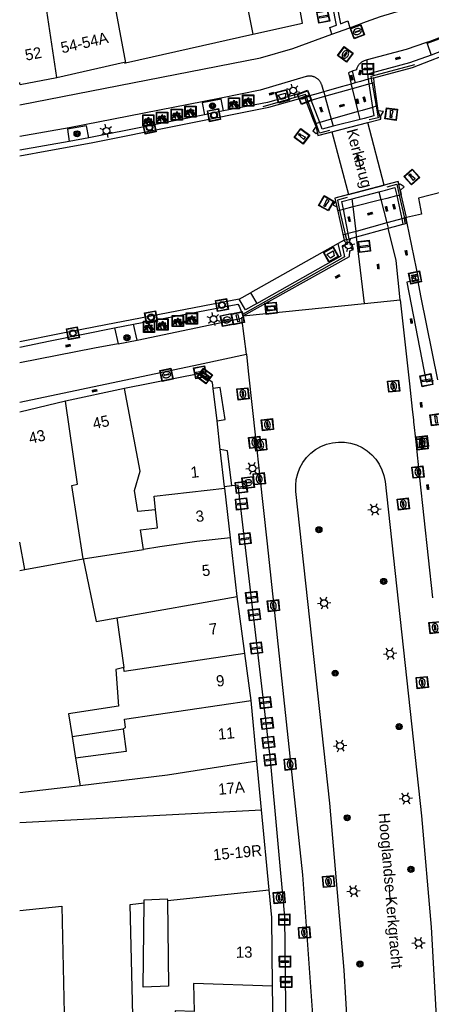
# Model space of a CAD drawing. Header units: metres. Extents: x 93870 to 95789, y 463036 to 464040.
# Tile 92 of 256: x 93872 to 93909, y 463815 to 463903. Entities that reach past the tile are written whole.
import ezdxf
from ezdxf.enums import TextEntityAlignment as Align

# ---------------------------------------------------------------- set-up
doc = ezdxf.new("R2010")
doc.units = ezdxf.units.M
doc.header["$LTSCALE"] = 25.4
for name, color, linetype in [('B_BEBOUWINGSGRENS_0', 1, 'Continuous'), ('B_TUSSENMUUR_0', 7, 'Continuous'), ('G_GRENS_ALGEMEEN_0', 7, 'Continuous'), ('K_KUNSTWERKGRENS_0', 1, 'Continuous'), ('K_KUNSTWERKGRENS_1', 1, 'Continuous'), ('Q_AFVALBAK_0', 7, 'Continuous'), ('Q_BALUSTRADE_LIJN_1', 193, 'Continuous'), ('Q_BOOM_0', 3, 'Continuous'), ('Q_BRANDKRAAN_0', 5, 'Continuous'), ('Q_ELEKTRAKAST_0', 7, 'Continuous'), ('Q_FIETSENREK_0', 6, 'Continuous'), ('Q_INSPECTIE_OF_RIOOLPUT_0', 253, 'Continuous'), ('Q_KOLK_0', 254, 'Continuous'), ('Q_LICHTMAST_0', 2, 'Continuous'), ('Q_MEERPAAL_0', 7, 'Continuous'), ('Q_MEERRING_0', 7, 'Continuous'), ('Q_STRAATNAAMBORD_0', 7, 'Continuous'), ('Q_VERKEERSBORDPAAL_0', 40, 'Continuous'), ('Q_WATERLEIDINGPUT_0', 5, 'Continuous'), ('Q_WEGWIJZER_0', 7, 'Continuous'), ('Q_ZAND_ZOUTBAK_0', 7, 'Continuous'), ('S_GBKN_SYMBOOL_OV_GROOT_0', 7, 'Continuous'), ('S_GBKN_SYMBOOL_OV_GROOT_1', 7, 'Continuous'), ('T_HEK_0', 57, 'Continuous'), ('T_HEK_LIJN_0', 6, 'Continuous'), ('T_MUUR_30CM_0', 10, 'Continuous'), ('V_WEGGRENS_0', 7, 'Continuous'), ('V_WEGGRENS_1', 7, 'Continuous'), ('W_KADEMUUR_30CM_0', 10, 'Continuous'), ('W_WATERGRENS_0', 5, 'Continuous'), ('Z_GBKN_HUISNUMMER_0', 252, 'Continuous'), ('Z_KUNSTWERKNAAM_1', 252, 'Continuous'), ('Z_STRAATNAAM_0', 252, 'Continuous')]:
    doc.layers.add(name, color=color, linetype=linetype)
doc.layers.add('Q_PAAL_STEEN_0', color=7, linetype='Continuous', true_color=0xa97373)

# ---------------------------------------------------------------- blocks, each defined once
blk = doc.blocks.new('Q_AFVALBAK')
for points in [[(-0.5, 0.5), (0.5, 0.5), (0.5, -0.5), (-0.5, -0.5)], [(-0.336, 0.197), (0.331, 0.197), (0.19, -0.251), (-0.196, -0.251)]]:
    blk.add_lwpolyline(points, close=True)
blk.add_lwpolyline([(-0.442, 0.464), (0.438, 0.464, -0.414214), (0.459, 0.442), (0.459, -0.437, -0.414214), (0.438, -0.459), (-0.442, -0.459, -0.414214), (-0.463, -0.437), (-0.463, 0.442), (-0.463, 0.444), (-0.463, 0.446), (-0.463, 0.448), (-0.462, 0.45), (-0.461, 0.451), (-0.46, 0.453), (-0.459, 0.455), (-0.458, 0.456), (-0.457, 0.457), (-0.456, 0.459), (-0.454, 0.46), (-0.453, 0.461), (-0.451, 0.462), (-0.449, 0.462), (-0.447, 0.463), (-0.446, 0.463), (-0.444, 0.464), (-0.442, 0.464)], format="xyb")
blk = doc.blocks.new('Q_ZAND_ZOUTBAK')
for points in [[(-0.5, 0.5), (0.5, 0.5), (0.5, -0.5), (-0.5, -0.5)], [(-0.336, 0.197), (0.331, 0.197), (0.19, -0.251), (-0.196, -0.251)]]:
    blk.add_lwpolyline(points, close=True)
blk.add_lwpolyline([(-0.442, 0.464), (0.438, 0.464, -0.414214), (0.459, 0.442), (0.459, -0.437, -0.414214), (0.438, -0.459), (-0.442, -0.459, -0.414214), (-0.463, -0.437), (-0.463, 0.442), (-0.463, 0.444), (-0.463, 0.446), (-0.463, 0.448), (-0.462, 0.45), (-0.461, 0.451), (-0.46, 0.453), (-0.459, 0.455), (-0.458, 0.456), (-0.457, 0.457), (-0.456, 0.459), (-0.454, 0.46), (-0.453, 0.461), (-0.451, 0.462), (-0.449, 0.462), (-0.447, 0.463), (-0.446, 0.463), (-0.444, 0.464), (-0.442, 0.464)], format="xyb")
blk = doc.blocks.new('Q_STRAATNAAMBORD')
for points in [[(-0.5, 0.5), (0.5, 0.5), (0.5, -0.5), (-0.5, -0.5)], [(-0.369, 0.22), (0.358, 0.22), (0.358, -0.214), (-0.369, -0.214)]]:
    blk.add_lwpolyline(points, close=True)
for points in [[(-0.442, 0.464), (0.438, 0.464, -0.414214), (0.459, 0.442), (0.459, -0.437, -0.414214), (0.438, -0.459), (-0.442, -0.459, -0.414214), (-0.463, -0.437), (-0.463, 0.442), (-0.463, 0.444), (-0.463, 0.446), (-0.463, 0.448), (-0.462, 0.45), (-0.461, 0.451), (-0.46, 0.453), (-0.459, 0.455), (-0.458, 0.456), (-0.457, 0.457), (-0.456, 0.459), (-0.454, 0.46), (-0.453, 0.461), (-0.451, 0.462), (-0.449, 0.462), (-0.447, 0.463), (-0.446, 0.463), (-0.444, 0.464), (-0.442, 0.464)], [(-0.287, 0.16), (0.281, 0.16, -0.414214), (0.303, 0.139), (0.303, -0.134, -0.414214), (0.281, -0.156), (-0.287, -0.156, -0.414214), (-0.308, -0.134), (-0.308, 0.139), (-0.308, 0.14), (-0.308, 0.142), (-0.307, 0.144), (-0.307, 0.146), (-0.306, 0.148), (-0.305, 0.149), (-0.304, 0.151), (-0.303, 0.152), (-0.302, 0.154), (-0.3, 0.155), (-0.299, 0.156), (-0.297, 0.157), (-0.296, 0.158), (-0.294, 0.159), (-0.292, 0.159), (-0.29, 0.16), (-0.288, 0.16), (-0.287, 0.16)]]:
    blk.add_lwpolyline(points, format="xyb")
blk = doc.blocks.new('Q_WEGWIJZER')
for points in [[(-0.5, 0.5), (0.5, 0.5), (0.5, -0.5), (-0.5, -0.5)], [(-0.369, 0.22), (0.358, 0.22), (0.358, -0.214), (-0.369, -0.214)]]:
    blk.add_lwpolyline(points, close=True)
for points in [[(-0.442, 0.464), (0.438, 0.464, -0.414214), (0.459, 0.442), (0.459, -0.437, -0.414214), (0.438, -0.459), (-0.442, -0.459, -0.414214), (-0.463, -0.437), (-0.463, 0.442), (-0.463, 0.444), (-0.463, 0.446), (-0.463, 0.448), (-0.462, 0.45), (-0.461, 0.451), (-0.46, 0.453), (-0.459, 0.455), (-0.458, 0.456), (-0.457, 0.457), (-0.456, 0.459), (-0.454, 0.46), (-0.453, 0.461), (-0.451, 0.462), (-0.449, 0.462), (-0.447, 0.463), (-0.446, 0.463), (-0.444, 0.464), (-0.442, 0.464)], [(-0.287, 0.16), (0.281, 0.16, -0.414214), (0.303, 0.139), (0.303, -0.134, -0.414214), (0.281, -0.156), (-0.287, -0.156, -0.414214), (-0.308, -0.134), (-0.308, 0.139), (-0.308, 0.14), (-0.308, 0.142), (-0.307, 0.144), (-0.307, 0.146), (-0.306, 0.148), (-0.305, 0.149), (-0.304, 0.151), (-0.303, 0.152), (-0.302, 0.154), (-0.3, 0.155), (-0.299, 0.156), (-0.297, 0.157), (-0.296, 0.158), (-0.294, 0.159), (-0.292, 0.159), (-0.29, 0.16), (-0.288, 0.16), (-0.287, 0.16)]]:
    blk.add_lwpolyline(points, format="xyb")
blk = doc.blocks.new('Q_ELEKTRAKAST')
for points in [[(-0.5, 0.5), (0.5, 0.5), (0.5, -0.5), (-0.5, -0.5)], [(-0.262, 0.264), (0.25, 0.264), (0.25, 0.187), (-0.262, 0.187)], [(-0.262, 0.107), (0.25, 0.107), (0.25, -0.332), (-0.262, -0.332)]]:
    blk.add_lwpolyline(points, close=True)
blk.add_lwpolyline([(-0.442, 0.464), (0.438, 0.464, -0.414214), (0.459, 0.442), (0.459, -0.437, -0.414214), (0.438, -0.459), (-0.442, -0.459, -0.414214), (-0.463, -0.437), (-0.463, 0.442), (-0.463, 0.444), (-0.463, 0.446), (-0.463, 0.448), (-0.462, 0.45), (-0.461, 0.451), (-0.46, 0.453), (-0.459, 0.455), (-0.458, 0.456), (-0.457, 0.457), (-0.456, 0.459), (-0.454, 0.46), (-0.453, 0.461), (-0.451, 0.462), (-0.449, 0.462), (-0.447, 0.463), (-0.446, 0.463), (-0.444, 0.464), (-0.442, 0.464)], format="xyb")
blk.add_lwpolyline([(-0.177, 0.001, -1), (-0.177, -0.069, -1)], format="xyb", close=True)
blk.add_lwpolyline([(0.044, 0.088), (-0.056, -0.112), (0.044, -0.112), (-0.056, -0.312)])
blk = doc.blocks.new('Q_LICHTMAST')
for points in [[(-0.26, 0.15), (-0.52, 0.3)], [(0, 0.3), (0, 0.6)], [(0.26, 0.15), (0.52, 0.3)], [(-0.26, -0.15), (-0.52, -0.3)], [(0, -0.3), (0, -0.6)], [(0.26, -0.15), (0.52, -0.3)]]:
    blk.add_lwpolyline(points)
blk.add_circle((0, 0), 0.3)
blk = doc.blocks.new('Q_VERKEERSBORDPAAL')
for points in [[(-0.5, 0.5), (0.5, 0.5), (0.5, -0.5), (-0.5, -0.5)], [(-0.08, 0.333), (0.071, 0.333), (0.071, -0.329), (-0.08, -0.329)]]:
    blk.add_lwpolyline(points, close=True)
blk.add_lwpolyline([(-0.442, 0.464), (0.438, 0.464, -0.414214), (0.459, 0.442), (0.459, -0.437, -0.414214), (0.438, -0.459), (-0.442, -0.459, -0.414214), (-0.463, -0.437), (-0.463, 0.442), (-0.463, 0.444), (-0.463, 0.446), (-0.463, 0.448), (-0.462, 0.45), (-0.461, 0.451), (-0.46, 0.453), (-0.459, 0.455), (-0.458, 0.456), (-0.457, 0.457), (-0.456, 0.459), (-0.454, 0.46), (-0.453, 0.461), (-0.451, 0.462), (-0.449, 0.462), (-0.447, 0.463), (-0.446, 0.463), (-0.444, 0.464), (-0.442, 0.464)], format="xyb")
blk = doc.blocks.new('Q_PAAL_STEEN')
for points in [[(-0.5, 0.5), (0.5, 0.5), (0.5, -0.5), (-0.5, -0.5)], [(-0.08, 0.333), (0.071, 0.333), (0.071, -0.329), (-0.08, -0.329)]]:
    blk.add_lwpolyline(points, close=True)
blk.add_lwpolyline([(-0.442, 0.464), (0.438, 0.464, -0.414214), (0.459, 0.442), (0.459, -0.437, -0.414214), (0.438, -0.459), (-0.442, -0.459, -0.414214), (-0.463, -0.437), (-0.463, 0.442), (-0.463, 0.444), (-0.463, 0.446), (-0.463, 0.448), (-0.462, 0.45), (-0.461, 0.451), (-0.46, 0.453), (-0.459, 0.455), (-0.458, 0.456), (-0.457, 0.457), (-0.456, 0.459), (-0.454, 0.46), (-0.453, 0.461), (-0.451, 0.462), (-0.449, 0.462), (-0.447, 0.463), (-0.446, 0.463), (-0.444, 0.464), (-0.442, 0.464)], format="xyb")
blk = doc.blocks.new('Q_KOLK')
blk.add_lwpolyline([(-0.5, 0.5), (0.5, 0.5), (0.5, -0.5), (-0.5, -0.5)], close=True)
for points in [[(-0.442, 0.464), (0.438, 0.464, -0.414214), (0.459, 0.442), (0.459, -0.437, -0.414214), (0.438, -0.459), (-0.442, -0.459, -0.414214), (-0.463, -0.437), (-0.463, 0.442, -0.414214), (-0.442, 0.464)], [(-0.345, 0.105, 0.380426), (-0.276, -0.18)], [(-0.008, 0.266, 0.240218), (-0.345, 0.105)], [(-0.194, 0.045, 0.853344), (-0.194, -0.032)], [(0.331, 0.111, 0.240191), (-0.008, 0.266)], [(0.185, -0.032, 0.849746), (0.185, 0.045)], [(0.267, -0.176, 0.380426), (0.331, 0.111)], [(-0.276, -0.18, 0.148452), (0.012, -0.257)], [(0.012, -0.257, 0.131742), (0.267, -0.176)]]:
    blk.add_lwpolyline(points, format="xyb")
for points in [[(-0.194, 0.045), (0.185, 0.045)], [(0.185, -0.032), (-0.194, -0.032)]]:
    blk.add_lwpolyline(points)
blk = doc.blocks.new('Q_INSPECTIE_OF_RIOOLPUT')
blk.add_lwpolyline([(-0.5, 0.5), (0.5, 0.5), (0.5, -0.5), (-0.5, -0.5)], close=True)
for points in [[(-0.442, 0.464), (0.438, 0.464, -0.414214), (0.459, 0.442), (0.459, -0.437, -0.414214), (0.438, -0.459), (-0.442, -0.459, -0.414214), (-0.463, -0.437), (-0.463, 0.442), (-0.463, 0.444), (-0.463, 0.446), (-0.463, 0.448), (-0.462, 0.45), (-0.461, 0.451), (-0.46, 0.453), (-0.459, 0.455), (-0.458, 0.456), (-0.457, 0.457), (-0.456, 0.459), (-0.454, 0.46), (-0.453, 0.461), (-0.451, 0.462), (-0.449, 0.462), (-0.447, 0.463), (-0.446, 0.463), (-0.444, 0.464), (-0.442, 0.464)], [(-0.345, 0.105, 0.380426), (-0.276, -0.18)], [(-0.008, 0.266, 0.240218), (-0.345, 0.105)], [(-0.194, 0.045, 0.853344), (-0.194, -0.032)], [(0.331, 0.111, 0.240191), (-0.008, 0.266)], [(0.185, -0.032, 0.849746), (0.185, 0.045)], [(0.267, -0.176, 0.380426), (0.331, 0.111)], [(-0.276, -0.18, 0.148452), (0.012, -0.257)], [(0.012, -0.257, 0.131742), (0.267, -0.176)]]:
    blk.add_lwpolyline(points, format="xyb")
for points in [[(-0.194, 0.045), (0.185, 0.045)], [(0.185, -0.032), (-0.194, -0.032)]]:
    blk.add_lwpolyline(points)
blk = doc.blocks.new('Q_WATERLEIDINGPUT')
blk.add_lwpolyline([(-0.5, 0.5), (0.5, 0.5), (0.5, -0.5), (-0.5, -0.5)], close=True)
for points in [[(-0.442, 0.464), (0.438, 0.464, -0.414214), (0.459, 0.442), (0.459, -0.437, -0.414214), (0.438, -0.459), (-0.442, -0.459, -0.414214), (-0.463, -0.437), (-0.463, 0.442), (-0.463, 0.444), (-0.463, 0.446), (-0.463, 0.448), (-0.462, 0.45), (-0.461, 0.451), (-0.46, 0.453), (-0.459, 0.455), (-0.458, 0.456), (-0.457, 0.457), (-0.456, 0.459), (-0.454, 0.46), (-0.453, 0.461), (-0.451, 0.462), (-0.449, 0.462), (-0.447, 0.463), (-0.446, 0.463), (-0.444, 0.464), (-0.442, 0.464)], [(-0.345, 0.105, 0.380426), (-0.276, -0.18)], [(-0.008, 0.266, 0.240218), (-0.345, 0.105)], [(-0.194, 0.045, 0.853344), (-0.194, -0.032)], [(0.331, 0.111, 0.240191), (-0.008, 0.266)], [(0.185, -0.032, 0.849746), (0.185, 0.045)], [(0.267, -0.176, 0.380426), (0.331, 0.111)], [(-0.276, -0.18, 0.148452), (0.012, -0.257)], [(0.012, -0.257, 0.131742), (0.267, -0.176)]]:
    blk.add_lwpolyline(points, format="xyb")
for points in [[(-0.194, 0.045), (0.185, 0.045)], [(0.185, -0.032), (-0.194, -0.032)]]:
    blk.add_lwpolyline(points)
blk = doc.blocks.new('Q_BRANDKRAAN')
blk.add_lwpolyline([(-0.5, 0.5), (0.5, 0.5), (0.5, -0.5), (-0.5, -0.5)], close=True)
for points in [[(-0.442, 0.464), (0.438, 0.464, -0.414214), (0.459, 0.442), (0.459, -0.437, -0.414214), (0.438, -0.459), (-0.442, -0.459, -0.414214), (-0.463, -0.437), (-0.463, 0.442), (-0.463, 0.444), (-0.463, 0.446), (-0.463, 0.448), (-0.462, 0.45), (-0.461, 0.451), (-0.46, 0.453), (-0.459, 0.455), (-0.458, 0.456), (-0.457, 0.457), (-0.456, 0.459), (-0.454, 0.46), (-0.453, 0.461), (-0.451, 0.462), (-0.449, 0.462), (-0.447, 0.463), (-0.446, 0.463), (-0.444, 0.464), (-0.442, 0.464)], [(-0.345, 0.105, 0.380426), (-0.276, -0.18)], [(-0.008, 0.266, 0.240218), (-0.345, 0.105)], [(-0.194, 0.045, 0.853344), (-0.194, -0.032)], [(0.331, 0.111, 0.240191), (-0.008, 0.266)], [(0.185, -0.032, 0.849746), (0.185, 0.045)], [(0.267, -0.176, 0.380426), (0.331, 0.111)], [(-0.276, -0.18, 0.148452), (0.012, -0.257)], [(0.012, -0.257, 0.131742), (0.267, -0.176)]]:
    blk.add_lwpolyline(points, format="xyb")
for points in [[(-0.194, 0.045), (0.185, 0.045)], [(0.185, -0.032), (-0.194, -0.032)]]:
    blk.add_lwpolyline(points)
blk = doc.blocks.new('Q_MEERRING')
blk.add_lwpolyline([(-0.5, 0.5), (0.5, 0.5), (0.5, -0.5), (-0.5, -0.5)], close=True)
blk.add_lwpolyline([(-0.442, 0.464), (0.438, 0.464, -0.414214), (0.459, 0.442), (0.459, -0.437, -0.414214), (0.438, -0.459), (-0.442, -0.459, -0.414214), (-0.463, -0.437), (-0.463, 0.442), (-0.463, 0.444), (-0.463, 0.446), (-0.463, 0.448), (-0.462, 0.45), (-0.461, 0.451), (-0.46, 0.453), (-0.459, 0.455), (-0.458, 0.456), (-0.457, 0.457), (-0.456, 0.459), (-0.454, 0.46), (-0.453, 0.461), (-0.451, 0.462), (-0.449, 0.462), (-0.447, 0.463), (-0.446, 0.463), (-0.444, 0.464), (-0.442, 0.464)], format="xyb")
for radius in [0.3, 0.3, 0.25, 0.25]:
    blk.add_circle((0, 0), radius)
blk = doc.blocks.new('Q_FIETSENREK')
for points in [[(-0.5, 0.5), (0.5, 0.5), (0.5, -0.5), (-0.5, -0.5)], [(-0.063, 0.145), (0.184, 0.054), (0.037, -0.093)]]:
    blk.add_lwpolyline(points, close=True)
for points in [[(-0.442, 0.464), (0.438, 0.464, -0.414214), (0.459, 0.442), (0.459, -0.437, -0.414214), (0.438, -0.459), (-0.442, -0.459, -0.414214), (-0.463, -0.437), (-0.463, 0.442), (-0.463, 0.444), (-0.463, 0.446), (-0.463, 0.448), (-0.462, 0.45), (-0.461, 0.451), (-0.46, 0.453), (-0.459, 0.455), (-0.458, 0.456), (-0.457, 0.457), (-0.456, 0.459), (-0.454, 0.46), (-0.453, 0.461), (-0.451, 0.462), (-0.449, 0.462), (-0.447, 0.463), (-0.446, 0.463), (-0.444, 0.464), (-0.442, 0.464)], [(-0.181, 0.106, 0.847256), (-0.324, -0.144)], [(-0.193, 0.075, 0.842492), (-0.305, -0.118)], [(-0.171, 0.065, 0.053288), (-0.193, 0.075)], [(-0.185, -0.134, 0.502492), (-0.147, 0.044)], [(-0.149, 0.089, 0.06236), (-0.181, 0.106)], [(-0.165, -0.161, 0.494489), (-0.125, 0.068)], [(-0.324, -0.144, 0.089606), (-0.421, -0.348)], [(-0.296, -0.162, 0.110942), (-0.375, -0.348)], [(-0.294, -0.105, 0.006942), (-0.305, -0.118)], [(-0.296, -0.162, 0.02458), (-0.283, -0.168)], [(-0.212, -0.105, 0.381614), (-0.294, -0.105)], [(-0.283, -0.168, 0.148109), (-0.198, -0.173)], [(-0.223, -0.136, 0.533998), (-0.276, -0.136)], [(-0.276, -0.136, 0.009682), (-0.271, -0.138)], [(-0.271, -0.138, 0.120201), (-0.218, -0.144)], [(-0.218, -0.144, 0.003554), (-0.223, -0.136)], [(-0.185, -0.134, 0.017985), (-0.212, -0.105)], [(-0.122, -0.348, 0.075837), (-0.198, -0.173)], [(-0.075, -0.348, 0.094234), (-0.165, -0.161)], [(0.095, -0.16, 0.385208), (0.186, -0.333)], [(0.209, -0.054, 0.224648), (0.108, -0.128)], [(0.126, -0.171, 0.376993), (0.197, -0.303)], [(0.212, -0.086, 0.20829), (0.139, -0.139)], [(0.186, -0.333, 1), (0.287, -0.06)], [(0.197, -0.303, 1), (0.276, -0.09)], [(0.287, -0.06, 0.086253), (0.238, -0.051)], [(0.276, -0.09, 0.079305), (0.241, -0.083)]]:
    blk.add_lwpolyline(points, format="xyb")
for points in [[(-0.171, 0.065), (-0.263, -0.038), (-0.239, -0.059), (-0.147, 0.044)], [(0.081, 0.221), (-0.003, 0.252), (-0.149, 0.089)], [(-0.125, 0.068), (-0.086, 0.111), (0.018, -0.131), (0.095, -0.16)], [(0.238, -0.051), (0.229, 0.053), (0.261, 0.093), (0.302, 0.078), (0.314, 0.11), (0.192, 0.155), (0.18, 0.123), (0.231, 0.104), (0.207, 0.076), (-0.04, 0.167), (0, 0.216), (0.07, 0.191), (0.081, 0.221)], [(0.209, -0.054), (0.199, 0.029), (0.057, -0.108)], [(-0.421, -0.348), (-0.375, -0.348)], [(-0.122, -0.348), (-0.075, -0.348)], [(0.057, -0.108), (0.108, -0.128)], [(0.126, -0.171), (0.253, -0.218), (0.241, -0.083)], [(0.139, -0.139), (0.222, -0.17), (0.212, -0.086)]]:
    blk.add_lwpolyline(points)
blk = doc.blocks.new('Q_BOOM')
for radius in [0.27, 0.18, 0.09]:
    blk.add_circle((0, 0), radius)
blk = doc.blocks.new('Q_MEERPAAL')
for points in [[(-0.5, 0.5), (0.5, 0.5), (0.5, -0.5), (-0.5, -0.5)], [(-0.076, 0.32), (0.068, 0.32), (0.068, 0.17), (-0.076, 0.17)]]:
    blk.add_lwpolyline(points, close=True)
blk.add_lwpolyline([(-0.442, 0.464), (0.438, 0.464, -0.414214), (0.459, 0.442), (0.459, -0.437, -0.414214), (0.438, -0.459), (-0.442, -0.459, -0.414214), (-0.463, -0.437), (-0.463, 0.442), (-0.463, 0.444), (-0.463, 0.446), (-0.463, 0.448), (-0.462, 0.45), (-0.461, 0.451), (-0.46, 0.453), (-0.459, 0.455), (-0.458, 0.456), (-0.457, 0.457), (-0.456, 0.459), (-0.454, 0.46), (-0.453, 0.461), (-0.451, 0.462), (-0.449, 0.462), (-0.447, 0.463), (-0.446, 0.463), (-0.444, 0.464), (-0.442, 0.464)], format="xyb")
for points in [[(-0.076, 0.124), (-0.136, -0.311)], [(-0.076, 0.124), (0.068, 0.124)], [(0.068, 0.124), (0.122, -0.311)], [(-0.136, -0.311), (0.122, -0.311)]]:
    blk.add_lwpolyline(points)
blk = doc.blocks.new('S_GBKN_SYMBOOL_OV_GROOT')
for points in [[(-0.21875, 0.0625), (0.21875, 0.0625)], [(-0.21875, 0), (0.21875, 0)], [(-0.1875, 0.0625), (-0.1875, 0)], [(-0.125, 0.09375), (-0.125, 0.0625)], [(-0.125, 0), (-0.125, -0.0625)], [(-0.0625, 0.0625), (-0.0625, 0)], [(0, 0.09375), (0, 0.0625)], [(0, 0), (0, -0.0625)], [(0.0625, 0.0625), (0.0625, 0)], [(0.125, 0.09375), (0.125, 0.0625)], [(0.125, 0), (0.125, -0.0625)], [(0.1875, 0.0625), (0.1875, 0)], [(-0.21875, -0.0625), (0.21875, -0.0625)], [(-0.1875, -0.0625), (-0.1875, -0.09375)], [(-0.0625, -0.0625), (-0.0625, -0.09375)], [(0.0625, -0.0625), (0.0625, -0.09375)], [(0.1875, -0.0625), (0.1875, -0.09375)]]:
    blk.add_lwpolyline(points)
blk = doc.blocks.new('LDN_BLOK7_AUTOCAD_OD_1_FMEBLOCK15')
at = {"layer": 'B_BEBOUWINGSGRENS_0'}
for points in [[(-7.826, 8.671), (-4.064, 9.075), (-3.814, -1.925), (2.776, -2.305), (2.766, -2.105)], [(6.032, -2.208), (7.826, -2.265), (7.656, -9.075), (-7.826, -7.835)]]:
    blk.add_lwpolyline(points, dxfattribs=at)

msp = doc.modelspace()

# ---------------------------------------------------------------- linework, layer by layer
at = {"layer": 'B_BEBOUWINGSGRENS_0'}
for p, q in [((93897.233, 463902.965), (93895.012, 463914.593)), ((93892.767, 463901.966), (93897.233, 463902.965)), ((93881.37, 463899.413), (93892.767, 463901.966)), ((93871.898, 463897.44), (93871.93, 463897.446)), ((93871.93, 463897.446), (93875.232, 463898.078)), ((93907.888, 463885.851), (93906.536, 463885.552)), ((93906.536, 463885.552), (93906.475, 463885.538)), ((93906.475, 463885.538), (93906.48, 463885.509)), ((93906.48, 463885.509), (93906.557, 463885.044)), ((93906.536, 463885.552), (93906.536, 463885.552)), ((93888.078, 463871.589), (93881.295, 463870.239)), ((93881.295, 463870.239), (93875.996, 463869.1)), ((93889.566, 463867.33), (93889.232, 463870.243)), ((93875.996, 463869.1), (93871.898, 463868.132)), ((93889.86, 463864.765), (93889.566, 463867.33)), ((93890.242, 463861.434), (93889.86, 463864.765)), ((93890.255, 463861.322), (93890.242, 463861.434)), ((93890.765, 463856.872), (93890.255, 463861.322)), ((93891.37, 463851.6), (93890.765, 463856.872)), ((93872.372, 463854.023), (93877.59, 463855)), ((93871.898, 463853.934), (93872.372, 463854.023)), ((93892.056, 463846.503), (93891.37, 463851.6)), ((93880.601, 463849.715), (93881.21, 463845.254)), ((93892.62, 463842.31), (93892.056, 463846.503)), ((93893.135, 463836.871), (93892.62, 463842.31)), ((93876.602, 463839.077), (93881.168, 463839.752)), ((93876.907, 463837.146), (93877.298, 463834.669)), ((93893.547, 463832.509), (93893.135, 463836.871)), ((93877.298, 463834.669), (93871.898, 463834.02)), ((93894.225, 463825.339), (93893.547, 463832.509)), ((93894.595, 463812.34), (93894.538, 463816.737))]:
    msp.add_line(p, q, dxfattribs=at)
for points in [[(93875.232, 463898.078), (93881.267, 463899.451), (93881.285, 463899.394), (93881.37, 463899.413)], [(93924.703, 463891.683), (93907.613, 463887.278), (93907.888, 463885.851)], [(93906.557, 463885.044), (93907.612, 463879.977), (93907.514, 463879.957)], [(93907.514, 463879.957), (93907.829, 463878.386), (93909.31, 463871.006)], [(93889.232, 463870.243), (93889.17, 463870.78), (93888.078, 463871.589)], [(93877.59, 463855), (93878.74, 463849.38), (93880.601, 463849.715)], [(93881.21, 463845.254), (93880.506, 463845.084), (93880.754, 463841.795), (93876.28, 463841.117), (93876.602, 463839.077)], [(93881.168, 463839.752), (93881.434, 463837.747), (93876.907, 463837.146)], [(93894.538, 463816.737), (93894.46, 463822.86), (93894.225, 463825.339)], [(93885.118, 463824.394), (93885.231, 463816.708), (93882.945, 463816.646), (93883.04, 463824.178)], [(93883.04, 463824.178), (93883.043, 463824.447), (93885.116, 463824.557), (93885.118, 463824.394)]]:
    msp.add_lwpolyline(points, dxfattribs=at)
at = {"layer": 'B_TUSSENMUUR_0'}
for p, q in [((93875.232, 463898.078), (93873.451, 463909.766)), ((93877.071, 463861.663), (93875.996, 463869.1)), ((93872.372, 463854.023), (93871.898, 463856.476)), ((93877.59, 463855), (93882.997, 463855.827)), ((93880.601, 463849.715), (93891.37, 463851.6)), ((93871.898, 463831.368), (93893.547, 463832.509)), ((93885.118, 463824.394), (93894.225, 463825.339))]:
    msp.add_line(p, q, dxfattribs=at)
for points in [[(93895.012, 463914.593), (93888.312, 463913.572), (93888.755, 463910.841), (93891.446, 463908.526), (93892.767, 463901.966)], [(93873.242, 463911.136), (93878.998, 463912.204), (93881.37, 463899.413)], [(93871.93, 463897.446), (93871.918, 463897.52), (93871.898, 463897.634)], [(93884.054, 463859.375), (93882.465, 463859.224), (93882.17, 463861.101), (93882.68, 463862.825), (93881.295, 463870.239)], [(93877.59, 463855), (93876.562, 463861.558), (93877.071, 463861.663)], [(93884.054, 463859.375), (93883.938, 463860.594), (93890.255, 463861.322)], [(93882.997, 463855.827), (93882.719, 463857.591), (93884.252, 463857.761), (93884.054, 463859.375)], [(93890.765, 463856.872), (93887.756, 463856.539), (93884.438, 463856.071), (93882.997, 463855.827)], [(93892.056, 463846.503), (93881.26, 463844.886), (93881.21, 463845.254)], [(93881.168, 463839.752), (93881.367, 463839.87), (93881.268, 463840.624), (93892.62, 463842.31)], [(93893.135, 463836.871), (93885.126, 463835.611), (93877.298, 463834.669)], [(93882.49, 463812.72), (93882.052, 463812.833), (93881.798, 463824.049), (93883.04, 463824.178)], [(93894.538, 463816.737), (93887.461, 463816.958), (93887.517, 463814.461), (93885.816, 463814.515), (93885.756, 463812.617)]]:
    msp.add_lwpolyline(points, dxfattribs=at)
at = {"layer": 'G_GRENS_ALGEMEEN_0'}
for p, q in [((93910.365, 463900.704), (93908.739, 463900.091)), ((93888.46, 463894.754), (93878.086, 463892.67)), ((93890.153, 463895.09), (93888.46, 463894.754)), ((93876.331, 463892.352), (93871.898, 463891.574)), ((93878.086, 463892.67), (93876.331, 463892.352)), ((93900.687, 463882.121), (93900.409, 463883.213)), ((93901.387, 463883.635), (93901.385, 463883.645)), ((93893.118, 463877.849), (93900.687, 463882.121)), ((93891.863, 463876.865), (93891.918, 463876.738)), ((93880.396, 463875.669), (93882.103, 463876.002)), ((93882.416, 463874.574), (93882.103, 463876.002))]:
    msp.add_line(p, q, dxfattribs=at)
for points in [[(93910.365, 463900.704), (93909.998, 463901.742), (93908.371, 463901.128)], [(93889.926, 463896.148), (93888.238, 463895.815), (93888.46, 463894.754)], [(93878.086, 463892.67), (93877.872, 463893.76), (93876.164, 463893.452), (93876.331, 463892.352)], [(93891.918, 463876.738), (93901.417, 463882.061), (93901.451, 463882.558), (93901.793, 463882.674), (93901.667, 463883.112), (93901.515, 463883.082), (93901.387, 463883.635)], [(93882.103, 463876.002), (93891.444, 463877.781), (93891.541, 463877.603), (93891.863, 463876.865)]]:
    msp.add_lwpolyline(points, dxfattribs=at)
at = {"layer": 'K_KUNSTWERKGRENS_0'}
for p, q in [((93901.934, 463897.595), (93901.587, 463897.497)), ((93902.414, 463897.731), (93901.934, 463897.595)), ((93902.036, 463897.193), (93903.175, 463897.511)), ((93903.112, 463897.929), (93902.414, 463897.731)), ((93903.394, 463898.009), (93903.112, 463897.929)), ((93903.175, 463897.511), (93903.466, 463897.592)), ((93903.594, 463898.065), (93903.394, 463898.009)), ((93903.466, 463897.592), (93903.65, 463897.643)), ((93903.65, 463897.643), (93903.652, 463897.644)), ((93897.838, 463896.436), (93897.576, 463896.362)), ((93898.624, 463896.659), (93897.838, 463896.436)), ((93897.983, 463896.061), (93899.225, 463896.407)), ((93899.116, 463896.798), (93898.624, 463896.659)), ((93900.697, 463897.245), (93899.116, 463896.798)), ((93899.225, 463896.407), (93901.689, 463897.096)), ((93901.689, 463897.096), (93902.036, 463897.193)), ((93897.576, 463896.362), (93897.399, 463896.312)), ((93897.548, 463895.939), (93897.713, 463895.985)), ((93897.713, 463895.985), (93897.983, 463896.061)), ((93903.929, 463895.542), (93903.826, 463895.512)), ((93903.93, 463895.542), (93903.929, 463895.542)), ((93902.21, 463895.046), (93899.798, 463894.35)), ((93902.556, 463895.146), (93902.21, 463895.046)), ((93903.49, 463895.415), (93902.556, 463895.146)), ((93903.826, 463895.512), (93903.49, 463895.415)), ((93898.328, 463893.926), (93898.327, 463893.926)), ((93898.447, 463893.961), (93898.328, 463893.926)), ((93898.761, 463894.051), (93898.447, 463893.961)), ((93898.592, 463892.894), (93903.08, 463894.049)), ((93899.798, 463894.35), (93898.761, 463894.051)), ((93905.797, 463888.773), (93904.543, 463888.443)), ((93904.543, 463888.443), (93900.108, 463887.278)), ((93905.884, 463887.565), (93906.064, 463887.611)), ((93906.064, 463887.611), (93906.093, 463887.618)), ((93906.064, 463887.611), (93906.064, 463887.611)), ((93901.757, 463886.526), (93904.239, 463887.151)), ((93904.239, 463887.151), (93904.814, 463887.296)), ((93904.814, 463887.296), (93905.657, 463887.508)), ((93905.657, 463887.508), (93905.884, 463887.565)), ((93900.547, 463886.221), (93900.883, 463886.306)), ((93900.883, 463886.306), (93901.757, 463886.526)), ((93904.764, 463885.066), (93902.013, 463884.307)), ((93905.326, 463885.221), (93904.764, 463885.066)), ((93906.103, 463885.435), (93905.326, 463885.221)), ((93905.444, 463884.743), (93906.557, 463885.044)), ((93906.329, 463885.498), (93906.103, 463885.435)), ((93906.475, 463885.538), (93906.329, 463885.498)), ((93901.297, 463884.109), (93901.051, 463884.041)), ((93902.013, 463884.307), (93901.297, 463884.109)), ((93902.068, 463883.83), (93904.884, 463884.592)), ((93904.884, 463884.592), (93905.444, 463884.743)), ((93900.946, 463883.515), (93901.158, 463883.578)), ((93901.158, 463883.578), (93901.385, 463883.645)), ((93901.385, 463883.645), (93902.068, 463883.83))]:
    msp.add_line(p, q, dxfattribs=at)
for points in [[(93904.226, 463894.344), (93904.225, 463894.643), (93904.463, 463895.028), (93903.988, 463895.093)], [(93898.44, 463893.638), (93898.346, 463893.594), (93898.146, 463893.319), (93898.447, 463893.069), (93898.54, 463893.133), (93898.592, 463892.894)], [(93906.093, 463887.618), (93906.005, 463887.99), (93906.336, 463888.284), (93905.97, 463888.529), (93905.873, 463888.486), (93905.797, 463888.773)], [(93900.17, 463887), (93899.933, 463886.696), (93900.281, 463886.503)], [(93900.108, 463887.278), (93900.177, 463887.009), (93900.17, 463887)], [(93900.281, 463886.503), (93900.289, 463886.498), (93900.363, 463886.175), (93900.547, 463886.221)], [(93901.051, 463884.041), (93900.866, 463883.99), (93900.946, 463883.515)]]:
    msp.add_lwpolyline(points, dxfattribs=at)
at = {"layer": 'K_KUNSTWERKGRENS_1'}
for p, q in [((93901.587, 463897.497), (93900.697, 463897.245)), ((93901.934, 463897.595), (93901.587, 463897.497)), ((93902.414, 463897.731), (93901.934, 463897.595)), ((93903.112, 463897.929), (93902.414, 463897.731)), ((93903.394, 463898.008), (93903.112, 463897.929)), ((93903.594, 463898.065), (93903.394, 463898.008)), ((93903.65, 463897.643), (93903.594, 463898.065)), ((93903.652, 463897.644), (93903.594, 463898.065)), ((93903.929, 463895.542), (93903.65, 463897.643)), ((93903.93, 463895.542), (93903.652, 463897.644)), ((93897.838, 463896.436), (93897.576, 463896.362)), ((93898.624, 463896.659), (93897.838, 463896.436)), ((93899.116, 463896.798), (93898.624, 463896.659)), ((93900.697, 463897.245), (93899.116, 463896.798)), ((93897.399, 463896.312), (93898.18, 463894.305)), ((93897.399, 463896.312), (93897.548, 463895.939)), ((93897.548, 463895.939), (93898.18, 463894.305)), ((93903.988, 463895.093), (93903.929, 463895.542)), ((93903.988, 463895.093), (93903.93, 463895.542)), ((93904.226, 463894.344), (93903.988, 463895.093)), ((93898.18, 463894.305), (93898.328, 463893.926)), ((93898.18, 463894.305), (93898.327, 463893.926)), ((93898.327, 463893.926), (93898.44, 463893.638)), ((93898.328, 463893.926), (93898.44, 463893.638)), ((93899.845, 463893.216), (93903.08, 463894.049)), ((93903.08, 463894.049), (93904.226, 463894.344)), ((93904.543, 463888.443), (93903.08, 463894.049)), ((93898.44, 463893.638), (93898.592, 463892.894)), ((93898.592, 463892.894), (93899.845, 463893.216)), ((93899.845, 463893.216), (93901.34, 463887.602)), ((93906.064, 463887.611), (93905.797, 463888.773)), ((93901.34, 463887.602), (93900.108, 463887.278)), ((93901.34, 463887.602), (93904.543, 463888.443)), ((93906.536, 463885.552), (93906.064, 463887.611)), ((93900.108, 463887.278), (93900.17, 463887)), ((93900.17, 463887), (93900.281, 463886.503)), ((93900.281, 463886.503), (93900.946, 463883.515)), ((93905.445, 463884.741), (93906.557, 463885.044)), ((93906.208, 463884.95), (93906.557, 463885.044)), ((93902.069, 463883.821), (93904.885, 463884.588)), ((93904.885, 463884.588), (93905.445, 463884.741)), ((93900.946, 463883.515), (93901.158, 463883.578)), ((93900.946, 463883.515), (93901.159, 463883.573)), ((93901.158, 463883.578), (93901.385, 463883.645)), ((93901.159, 463883.573), (93901.387, 463883.635)), ((93901.387, 463883.635), (93902.069, 463883.821))]:
    msp.add_line(p, q, dxfattribs=at)
for points in [[(93906.557, 463885.044), (93906.461, 463885.504), (93906.48, 463885.509)], [(93906.48, 463885.509), (93906.542, 463885.526), (93906.536, 463885.552)]]:
    msp.add_lwpolyline(points, dxfattribs=at)
at = {"layer": 'Q_BALUSTRADE_LIJN_1'}
for p, q in [((93903.466, 463897.592), (93903.826, 463895.512)), ((93898.447, 463893.961), (93897.713, 463895.985)), ((93900.547, 463886.221), (93901.051, 463884.041)), ((93906.329, 463885.498), (93906.378, 463885.07)), ((93901.051, 463884.041), (93901.158, 463883.578))]:
    msp.add_line(p, q, dxfattribs=at)
for points in [[(93903.826, 463895.512), (93903.826, 463895.512), (93904.005, 463894.48), (93903.191, 463894.292)], [(93899.63, 463893.333), (93898.756, 463893.109), (93898.447, 463893.961)], [(93904.789, 463888.291), (93905.669, 463888.537), (93905.884, 463887.565)], [(93901.217, 463887.342), (93900.342, 463887.107), (93900.547, 463886.221)], [(93905.884, 463887.565), (93906.314, 463885.623), (93906.329, 463885.498)]]:
    msp.add_lwpolyline(points, dxfattribs=at)
at = {"layer": 'T_HEK_0'}
for p, q in [((93907.514, 463879.957), (93906.55, 463879.76)), ((93890.9, 463861.518), (93890.242, 463861.434))]:
    msp.add_line(p, q, dxfattribs=at)
for points in [[(93906.55, 463879.76), (93908.303, 463870.833), (93908.96, 463870.946)], [(93894.595, 463812.34), (93895.77, 463812.35), (93895.64, 463822.92), (93894.37, 463836.99), (93891.46, 463861.59), (93890.9, 463861.518)]]:
    msp.add_lwpolyline(points, dxfattribs=at)
at = {"layer": 'T_HEK_LIJN_0'}
for p, q in [((93903.394, 463898.008), (93903.394, 463898.009)), ((93903.466, 463897.592), (93903.394, 463898.008)), ((93903.466, 463897.592), (93903.466, 463897.592)), ((93897.713, 463895.985), (93897.576, 463896.362)), ((93897.576, 463896.362), (93897.576, 463896.362)), ((93897.713, 463895.985), (93897.713, 463895.985)), ((93901.158, 463883.578), (93901.158, 463883.578)), ((93901.158, 463883.578), (93901.159, 463883.573))]:
    msp.add_line(p, q, dxfattribs=at)
for points in [[(93903.394, 463898.009), (93903.358, 463898.217), (93907.292, 463899.259)], [(93897.576, 463896.362), (93897.503, 463896.565), (93893.667, 463895.465)], [(93901.159, 463883.573), (93901.255, 463883.16), (93900.762, 463883.022), (93900.979, 463882.026), (93891.863, 463876.865)]]:
    msp.add_lwpolyline(points, dxfattribs=at)
at = {"layer": 'T_MUUR_30CM_0'}
msp.add_line((93876.602, 463839.077), (93876.907, 463837.146), dxfattribs=at)
at = {"layer": 'V_WEGGRENS_0'}
for p, q in [((93901.29, 463903.147), (93901.456, 463902.548)), ((93901.456, 463902.548), (93902.943, 463903.089)), ((93896.367, 463900.697), (93899.839, 463901.96)), ((93899.839, 463901.96), (93901.456, 463902.548)), ((93908.489, 463901.283), (93908.336, 463901.229)), ((93908.336, 463901.229), (93908.371, 463901.128)), ((93908.371, 463901.128), (93908.739, 463900.091)), ((93903.038, 463898.386), (93903.019, 463899.658)), ((93901.665, 463898.65), (93901.934, 463897.595)), ((93903.038, 463898.386), (93903.112, 463897.929)), ((93901.587, 463897.497), (93901.587, 463897.497)), ((93901.934, 463897.595), (93901.934, 463897.595)), ((93897.838, 463896.436), (93897.838, 463896.436)), ((93888.385, 463895.95), (93876.34, 463893.569)), ((93889.907, 463896.249), (93888.385, 463895.95)), ((93889.926, 463896.148), (93889.907, 463896.249)), ((93890.153, 463895.09), (93889.926, 463896.148)), ((93876.34, 463893.569), (93871.898, 463892.79)), ((93904.885, 463884.588), (93904.884, 463884.592)), ((93905.611, 463881.715), (93904.885, 463884.588)), ((93902.069, 463883.821), (93902.068, 463883.83)), ((93902.758, 463877.85), (93902.069, 463883.821)), ((93905.952, 463878.177), (93905.611, 463881.715)), ((93892.569, 463878.812), (93893.118, 463877.849)), ((93902.758, 463877.85), (93905.952, 463878.177)), ((93905.952, 463878.177), (93906.795, 463870.671)), ((93891.918, 463876.738), (93902.758, 463877.85)), ((93882.416, 463874.574), (93891.792, 463876.534)), ((93891.785, 463876.6), (93891.938, 463876.648)), ((93891.792, 463876.534), (93891.785, 463876.6)), ((93892.203, 463873.309), (93891.792, 463876.534)), ((93891.938, 463876.648), (93891.918, 463876.738)), ((93880.396, 463875.669), (93880.709, 463874.242)), ((93880.709, 463874.242), (93882.416, 463874.574)), ((93887.921, 463872.401), (93892.203, 463873.309)), ((93871.898, 463869.005), (93887.921, 463872.401)), ((93889.84, 463870.32), (93889.232, 463870.243)), ((93906.795, 463870.671), (93907.041, 463868.38)), ((93907.041, 463868.38), (93907.146, 463867.408)), ((93907.146, 463867.408), (93907.162, 463867.263)), ((93907.162, 463867.263), (93907.356, 463865.457)), ((93890.506, 463864.66), (93889.86, 463864.765)), ((93890.9, 463861.518), (93890.506, 463864.66)), ((93907.356, 463865.457), (93907.702, 463862.241)), ((93907.702, 463862.241), (93908.858, 463851.503))]:
    msp.add_line(p, q, dxfattribs=at)
for points in [[(93892.288, 463943.335), (93892.668, 463943.386), (93900.626, 463902.905), (93901.29, 463903.147)], [(93899.839, 463901.96), (93899.672, 463902.559), (93900.263, 463902.773), (93892.288, 463943.335)], [(93902.943, 463903.089), (93904.209, 463903.549), (93950.947, 463917.459), (93998.595, 463929.912)], [(93908.489, 463901.283), (93915.138, 463903.859), (93920.327, 463905.398)], [(93908.336, 463901.229), (93906.516, 463900.583), (93903.019, 463899.658)], [(93871.898, 463895.634), (93893.454, 463899.835), (93896.367, 463900.697)], [(93908.739, 463900.091), (93906.796, 463899.398), (93903.038, 463898.386)], [(93903.019, 463899.658), (93902.752, 463899.587), (93902.688, 463899.559), (93902.626, 463899.527), (93902.566, 463899.492), (93902.508, 463899.453), (93902.452, 463899.411), (93902.399, 463899.366), (93902.349, 463899.318), (93902.301, 463899.267), (93902.256, 463899.213), (93902.215, 463899.157), (93902.177, 463899.099), (93902.143, 463899.038), (93902.112, 463898.976), (93902.084, 463898.912), (93902.061, 463898.846), (93902.041, 463898.779), (93901.665, 463898.65)], [(93897.546, 463898.171), (93893.436, 463896.941), (93889.907, 463896.249)], [(93899.116, 463896.798), (93898.943, 463897.422), (93898.925, 463897.472), (93898.906, 463897.521), (93898.884, 463897.569), (93898.86, 463897.617), (93898.833, 463897.663), (93898.805, 463897.707), (93898.774, 463897.751), (93898.742, 463897.793), (93898.707, 463897.833), (93898.671, 463897.872), (93898.641, 463897.901), (93898.594, 463897.944), (93898.552, 463897.977), (93898.51, 463898.008), (93898.474, 463898.032), (93898.42, 463898.065), (93898.38, 463898.087), (93898.319, 463898.116), (93898.267, 463898.137), (93898.214, 463898.157), (93898.17, 463898.17), (93898.105, 463898.187), (93898.049, 463898.197), (93897.993, 463898.206), (93897.937, 463898.211), (93897.881, 463898.214), (93897.835, 463898.214), (93897.768, 463898.21), (93897.723, 463898.206), (93897.656, 463898.196), (93897.611, 463898.187), (93897.546, 463898.171)], [(93901.665, 463898.65), (93901.329, 463898.512), (93901.587, 463897.497)], [(93897.838, 463896.436), (93897.69, 463896.852), (93894.09, 463895.852), (93890.153, 463895.09)], [(93893.118, 463877.849), (93892.107, 463877.286), (93891.552, 463878.237)], [(93871.898, 463873.94), (93874.616, 463874.506), (93880.396, 463875.669)], [(93880.709, 463874.242), (93878.602, 463873.861), (93871.898, 463872.549)], [(93892.203, 463873.309), (93892.363, 463871.805), (93894.068, 463856.338), (93897.225, 463826.691), (93898.279, 463812.071)], [(93889.566, 463867.33), (93890.303, 463867.455), (93889.84, 463870.32)], [(93901.847, 463803.111), (93900.962, 463818.161), (93899.663, 463833.112), (93896.635, 463861.009), (93896.614, 463861.554), (93896.667, 463862.097), (93896.793, 463862.628), (93896.99, 463863.137), (93897.255, 463863.615), (93897.582, 463864.052), (93897.965, 463864.44), (93898.397, 463864.774), (93898.87, 463865.045), (93899.376, 463865.25), (93899.905, 463865.384), (93900.448, 463865.445), (93900.993, 463865.432), (93901.532, 463865.345), (93902.054, 463865.186), (93902.549, 463864.957), (93903.009, 463864.664), (93903.425, 463864.31), (93903.789, 463863.904), (93904.095, 463863.452), (93904.336, 463862.962), (93904.509, 463862.444), (93904.61, 463861.908)], [(93904.61, 463861.908), (93907.872, 463831.973), (93908.735, 463822.009), (93910.082, 463797.962)]]:
    msp.add_lwpolyline(points, dxfattribs=at)
at = {"layer": 'V_WEGGRENS_1'}
for p, q in [((93901.689, 463897.096), (93901.587, 463897.497)), ((93903.112, 463897.929), (93903.112, 463897.929)), ((93903.112, 463897.929), (93903.175, 463897.511)), ((93903.175, 463897.511), (93903.49, 463895.415)), ((93897.983, 463896.061), (93897.838, 463896.436)), ((93899.116, 463896.798), (93899.116, 463896.798)), ((93899.116, 463896.798), (93899.225, 463896.407)), ((93899.225, 463896.407), (93899.798, 463894.35)), ((93902.21, 463895.046), (93901.689, 463897.096)), ((93898.761, 463894.051), (93897.983, 463896.061)), ((93902.391, 463894.336), (93902.21, 463895.046)), ((93902.391, 463894.336), (93899.975, 463893.715)), ((93902.739, 463894.426), (93902.391, 463894.336)), ((93901.676, 463887.231), (93904.062, 463887.851)), ((93904.062, 463887.851), (93904.64, 463888.002)), ((93904.062, 463887.851), (93904.239, 463887.151)), ((93904.64, 463888.002), (93905.502, 463888.226)), ((93905.502, 463888.226), (93905.657, 463887.508)), ((93901.757, 463886.526), (93901.676, 463887.231)), ((93904.239, 463887.151), (93904.764, 463885.066)), ((93905.657, 463887.508), (93906.103, 463885.435)), ((93901.297, 463884.109), (93900.883, 463886.306)), ((93902.013, 463884.307), (93901.757, 463886.526)), ((93904.764, 463885.066), (93904.884, 463884.592)), ((93905.444, 463884.743), (93906.208, 463884.95)), ((93906.103, 463885.435), (93906.208, 463884.95)), ((93901.385, 463883.645), (93901.297, 463884.109)), ((93902.068, 463883.83), (93902.013, 463884.307))]:
    msp.add_line(p, q, dxfattribs=at)
for points in [[(93903.49, 463895.415), (93903.49, 463895.415), (93903.605, 463894.649), (93902.739, 463894.426)], [(93899.975, 463893.715), (93898.989, 463893.461), (93898.761, 463894.051), (93898.761, 463894.051)], [(93899.798, 463894.35), (93899.798, 463894.35), (93899.975, 463893.715)], [(93900.883, 463886.306), (93900.754, 463886.991), (93901.676, 463887.231)]]:
    msp.add_lwpolyline(points, dxfattribs=at)
at = {"layer": 'W_KADEMUUR_30CM_0'}
msp.add_line((93891.552, 463878.237), (93892.569, 463878.812), dxfattribs=at)
at = {"layer": 'W_WATERGRENS_0'}
for p, q in [((93900.409, 463883.213), (93892.569, 463878.812)), ((93900.946, 463883.515), (93900.409, 463883.213))]:
    msp.add_line(p, q, dxfattribs=at)
for points in [[(93903.594, 463898.065), (93907.059, 463898.987), (93915.356, 463902.207), (93951.354, 463912.907), (94038.852, 463935.758), (94071.07, 463945.203), (94079.826, 463947.195)], [(93871.898, 463891.081), (93874.502, 463891.541), (93878.295, 463892.227), (93894.2, 463895.42), (93897.399, 463896.312)], [(93891.552, 463878.237), (93879.614, 463875.947), (93875.45, 463875.149), (93871.923, 463874.417), (93871.898, 463874.412)]]:
    msp.add_lwpolyline(points, dxfattribs=at)
at = {"layer": 'Z_KUNSTWERKNAAM_1'}
msp.add_line((93902.203, 463890.825), (93902.458, 463889.858), dxfattribs=at)
at = {"layer": 'Z_STRAATNAAM_0'}
msp.add_line((93904.992, 463825.26), (93905.076, 463824.264), dxfattribs=at)

# ---------------------------------------------------------------- block references
at = {"layer": 'B_BEBOUWINGSGRENS_0'}
msp.add_blockref('LDN_BLOK7_AUTOCAD_OD_1_FMEBLOCK15', (93879.724, 463814.825), dxfattribs=at)
at = {"layer": 'Q_AFVALBAK_0', "rotation": 29.44070653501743}
msp.add_blockref('Q_AFVALBAK', (93899.782, 463882.232), dxfattribs=at)
at = {"layer": 'Q_BOOM_0'}
for p, rotation in [((93889.162, 463895.55), 11.15972160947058), ((93877.034, 463893.046), 10.22216863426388), ((93881.506, 463874.781), 11.00623602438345), ((93898.696, 463857.593), 96.19475470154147), ((93904.488, 463852.964), 96.2189508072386), ((93900.146, 463844.752), 96.19475470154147), ((93905.874, 463839.965), 96.2189508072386), ((93901.216, 463831.8), 94.96560648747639), ((93906.934, 463827.184), 94.95013741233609), ((93902.364, 463818.702), 94.96560648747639)]:
    msp.add_blockref('Q_BOOM', p, dxfattribs=dict(at, rotation=rotation))
at = {"layer": 'Q_BRANDKRAAN_0'}
for p, rotation in [((93902.142, 463902.198), 19.99238719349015), ((93885.05, 463871.464), 11.9673164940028)]:
    msp.add_blockref('Q_BRANDKRAAN', p, dxfattribs=dict(at, rotation=rotation))
at = {"layer": 'Q_ELEKTRAKAST_0', "rotation": 11.54975793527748}
msp.add_blockref('Q_ELEKTRAKAST', (93907.299, 463880.179), dxfattribs=at)
at = {"layer": 'Q_FIETSENREK_0'}
for p in [(93892.361, 463896.023), (93887.194, 463895.03), (93891.085, 463895.773), (93883.419, 463894.245), (93884.648, 463894.485), (93885.962, 463894.752), (93887.312, 463876.504), (93883.472, 463875.759), (93884.682, 463875.974), (93886.051, 463876.279)]:
    msp.add_blockref('Q_FIETSENREK', p, dxfattribs=at)
at = {"layer": 'Q_INSPECTIE_OF_RIOOLPUT_0'}
for p, rotation in [((93901.063, 463900.151), 53.79054317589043), ((93890.44, 463876.371), 11.80732805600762), ((93905.384, 463870.448), 96.12874889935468), ((93894.081, 463867.002), 96.29058431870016), ((93906.25, 463859.899), 96.21895080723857), ((93907.945, 463843.909), 96.2189508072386), ((93899.554, 463826.089), 94.96560648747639), ((93895.127, 463824.643), 95.15771026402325)]:
    msp.add_blockref('Q_INSPECTIE_OF_RIOOLPUT', p, dxfattribs=dict(at, rotation=rotation))
at = {"layer": 'Q_KOLK_0'}
for p, rotation in [((93891.891, 463869.759), 96.29058431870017), ((93907.559, 463862.752), 96.1406647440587), ((93893.346, 463862.155), 96.29058431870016), ((93894.614, 463850.794), 96.07831123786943), ((93909.094, 463848.834), 96.24902682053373), ((93896.116, 463836.595), 96.07831123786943), ((93897.395, 463821.521), 94.12349202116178)]:
    msp.add_blockref('Q_KOLK', p, dxfattribs=dict(at, rotation=rotation))
at = {"layer": 'Q_LICHTMAST_0'}
for p, rotation in [((93896.388, 463896.918), 15.52411099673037), ((93879.669, 463893.317), 11.35878159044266), ((93901.333, 463883.054), 103.0020491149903), ((93889.258, 463876.456), 11.80732805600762), ((93892.746, 463863.087), 96.29058431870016), ((93903.675, 463859.402), 96.2189508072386), ((93899.148, 463851.026), 96.19475470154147), ((93905.058, 463846.495), 96.2189508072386), ((93900.581, 463838.239), 96.19475470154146), ((93906.473, 463833.527), 96.2189508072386), ((93901.793, 463825.228), 94.96560648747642), ((93907.613, 463820.584), 93.20609000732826)]:
    msp.add_blockref('Q_LICHTMAST', p, dxfattribs=dict(at, rotation=rotation))
at = {"layer": 'Q_MEERPAAL_0'}
for p, rotation in [((93905.17, 463894.81), 172.2079219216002), ((93897.17, 463892.82), 53.97262660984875), ((93907.01, 463889.18), 41.61204401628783), ((93899.34, 463886.83), 150.9180731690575)]:
    msp.add_blockref('Q_MEERPAAL', p, dxfattribs=dict(at, rotation=rotation))
at = {"layer": 'Q_MEERRING_0'}
for p, rotation in [((93889.299, 463894.719), 11.2253006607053), ((93883.515, 463893.61), 11.35878159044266), ((93890.009, 463877.71), 10.78288856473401), ((93883.659, 463876.622), 10.85882304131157), ((93876.661, 463875.182), 10.84877740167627)]:
    msp.add_blockref('Q_MEERRING', p, dxfattribs=dict(at, rotation=rotation))
at = {"layer": 'Q_PAAL_STEEN_0'}
for p, rotation in [((93899.077, 463903.534), 101.1231921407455), ((93888.051, 463871.691), 100.943092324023), ((93908.315, 463870.982), 101.1098402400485), ((93909.195, 463867.458), 7.397927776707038), ((93891.74, 463861.388), 96.7463206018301), ((93891.763, 463859.905), 96.7463206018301), ((93892.062, 463856.789), 96.7463206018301), ((93892.679, 463851.532), 96.7463206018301), ((93892.916, 463849.986), 96.74632060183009), ((93893.095, 463847), 96.7463206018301), ((93893.885, 463842.119), 96.7463206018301), ((93894.055, 463840.258), 96.74632060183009), ((93894.175, 463838.558), 96.74632060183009), ((93894.305, 463836.989), 96.74632060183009), ((93895.593, 463822.69), 90.7046429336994), ((93895.649, 463818.923), 90.7046429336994), ((93895.767, 463817.103), 90.7046429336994)]:
    msp.add_blockref('Q_PAAL_STEEN', p, dxfattribs=dict(at, rotation=rotation))
at = {"layer": 'Q_STRAATNAAMBORD_0', "rotation": 143.467380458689}
msp.add_blockref('Q_STRAATNAAMBORD', (93888.473, 463871.359), dxfattribs=at)
at = {"layer": 'Q_VERKEERSBORDPAAL_0'}
for p, rotation in [((93903.076, 463898.85), 90.85576954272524), ((93897.399, 463896.312), 111.7749204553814), ((93902.765, 463882.963), 96.58194465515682), ((93891.437, 463876.535), 11.80732805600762)]:
    msp.add_blockref('Q_VERKEERSBORDPAAL', p, dxfattribs=dict(at, rotation=rotation))
at = {"layer": 'Q_WATERLEIDINGPUT_0'}
for p, rotation in [((93892.951, 463865.419), 96.29058431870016), ((93893.486, 463865.194), 96.29058431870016), ((93907.921, 463865.275), 96.1406647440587), ((93907.951, 463865.477), 96.1406647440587), ((93892.349, 463861.804), 7.32640666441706)]:
    msp.add_blockref('Q_WATERLEIDINGPUT', p, dxfattribs=dict(at, rotation=rotation))
at = {"layer": 'Q_WEGWIJZER_0', "rotation": 5.857086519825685}
msp.add_blockref('Q_WEGWIJZER', (93894.409, 463877.424), dxfattribs=at)
at = {"layer": 'Q_ZAND_ZOUTBAK_0', "rotation": 15.52411099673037}
msp.add_blockref('Q_ZAND_ZOUTBAK', (93895.433, 463896.402), dxfattribs=at)
at = {"layer": 'S_GBKN_SYMBOOL_OV_GROOT_0'}
for p, rotation in [((93905.764, 463899.808), 14.81612175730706), ((93901.631, 463898.073), 104.3042770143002), ((93902.389, 463898.54), 73.3792430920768), ((93894.466, 463896.652), 16.66086796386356), ((93906.528, 463882.396), 100.9395280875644), ((93904.01, 463881.167), 96.5819446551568), ((93900.362, 463880.284), 29.2651704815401), ((93886.556, 463876.178), 10.78288856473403), ((93906.981, 463876.289), 101.1098402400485), ((93876.228, 463874.087), 11.07279954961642), ((93878.594, 463870.044), 11.9673164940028), ((93907.86, 463868.786), 96.12874889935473), ((93908.451, 463861.414), 96.14451580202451)]:
    msp.add_blockref('S_GBKN_SYMBOOL_OV_GROOT', p, dxfattribs=dict(at, rotation=rotation))
at = {"layer": 'S_GBKN_SYMBOOL_OV_GROOT_1'}
for p, rotation in [((93900.754, 463895.588), 16.08845622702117), ((93902.163, 463895.963), 104.2507304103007), ((93902.769, 463896.133), 104.2507304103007), ((93898.906, 463895.207), 111.1565419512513), ((93902.194, 463890.824), 104.9117235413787), ((93905.424, 463886.515), 103.8582296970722), ((93903.28, 463885.903), 14.13501703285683), ((93904.753, 463886.328), 103.8582296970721), ((93901.411, 463885.407), 100.6796086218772)]:
    msp.add_blockref('S_GBKN_SYMBOOL_OV_GROOT', p, dxfattribs=dict(at, rotation=rotation))

# ---------------------------------------------------------------- texts
at = {"layer": 'Z_GBKN_HUISNUMMER_0', "linetype": 'Continuous'}
for s, rotation, p in [('54-54A', 12.8, (93877.695, 463901.202)), ('52', 10.8, (93873.111, 463900.217)), ('45', 12.1, (93879.171, 463867.225)), ('43', 13.3, (93873.445, 463865.928)), ('1', 6.5, (93887.574, 463862.759)), ('3', 6.5, (93888.026, 463858.812)), ('5', 6.5, (93888.584, 463853.951)), ('7', 7.7, (93889.235, 463848.718)), ('9', 7.7, (93889.86, 463844.073)), ('11', 5.4, (93890.389, 463839.355)), ('17A', 5.4, (93890.852, 463834.455)), ('15-19R', 5.4, (93891.397, 463828.689)), ('13', 0.7, (93891.999, 463819.767))]:
    msp.add_text(s, height=1, rotation=rotation, dxfattribs=at).set_placement(p, align=Align.MIDDLE)
at = {"layer": 'Z_KUNSTWERKNAAM_1', "linetype": 'Continuous'}
msp.add_text('Kerkbrug', height=1, rotation=284.77272, dxfattribs=at).set_placement((93902.203, 463890.825), align=Align.MIDDLE)
at = {"layer": 'Z_STRAATNAAM_0', "linetype": 'Continuous'}
msp.add_text('Hooglandse Kerkgracht', height=1, rotation=274.82077, dxfattribs=at).set_placement((93904.992, 463825.26), align=Align.MIDDLE)

doc.saveas('drawing.dxf')
